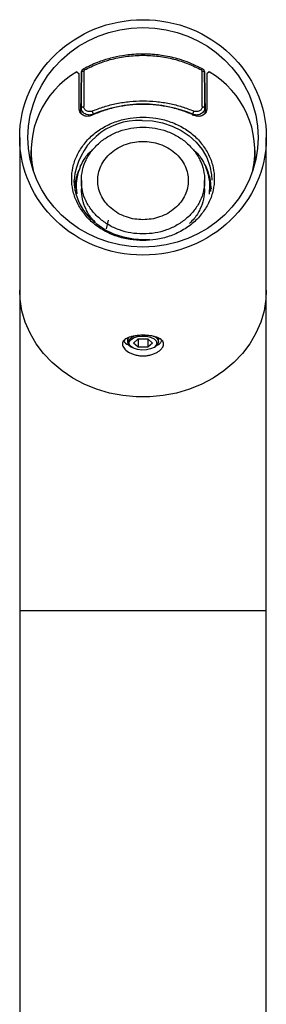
# Model space of a CAD drawing. Header units: millimetres. Extents: x 46 to 185, y 25 to 274.
# Tile 3 of 16: x 51 to 61, y 65 to 105. Entities that reach past the tile are written whole.
import ezdxf

# ---------------------------------------------------------------- set-up
doc = ezdxf.new("R2010")
doc.units = ezdxf.units.MM

msp = doc.modelspace()

# ---------------------------------------------------------------- linework, layer by layer
at = {"color": 7, "linetype": 'Continuous', "lineweight": 25}
for p, q in [((53.503, 103.171), (53.601, 103.086)), ((53.601, 101.654), (53.601, 103.086)), ((53.685, 103.151), (53.668, 101.485)), ((53.685, 103.15), (53.69, 103.186)), ((53.685, 101.708), (53.685, 103.15)), ((53.785, 103.2), (53.785, 101.758)), ((58.583, 101.758), (58.583, 103.2)), ((58.7, 101.485), (58.683, 103.151)), ((58.683, 103.15), (58.683, 101.708)), ((58.865, 103.171), (58.767, 103.086)), ((58.767, 103.086), (58.767, 101.654)), ((51.184, 100.513), (51.184, 94.314)), ((61.184, 94.314), (61.184, 100.513)), ((51.634, 99.987), (51.634, 99.523)), ((60.734, 99.523), (60.734, 99.987)), ((53.684, 98.762), (53.684, 98.429)), ((58.684, 98.429), (58.684, 98.762)), ((58.96, 98.423), (58.941, 98.591)), ((58.934, 98.366), (58.934, 98.429)), ((54.7, 96.809), (54.781, 97.156)), ((51.184, 94.314), (51.184, 81.324)), ((61.184, 81.324), (61.184, 94.314)), ((55.551, 92.364), (55.551, 92.232)), ((55.567, 92.303), (55.567, 92.366)), ((55.65, 92.314), (55.567, 92.366)), ((55.612, 92.258), (55.567, 92.303)), ((55.799, 92.175), (55.992, 92.341)), ((55.992, 92.341), (56.377, 92.341)), ((55.992, 92.341), (55.992, 92.008)), ((56.377, 92.341), (56.569, 92.175)), ((56.377, 92.341), (56.377, 92.008)), ((56.817, 92.232), (56.817, 92.263)), ((55.667, 92.049), (55.721, 92.011)), ((55.992, 92.008), (55.799, 92.175)), ((56.377, 92.008), (55.992, 92.008)), ((56.569, 92.175), (56.377, 92.008)), ((56.647, 92.011), (56.701, 92.049)), ((51.184, 81.324), (51.184, 42.62)), ((61.184, 42.62), (61.184, 81.324))]:
    msp.add_line(p, q, dxfattribs=at)
at = {"color": 8, "linetype": 'Continuous', "lineweight": 25}
for p, q in [((53.668, 101.485), (53.685, 103.15)), ((58.683, 103.15), (58.7, 101.485)), ((53.683, 101.467), (53.685, 101.708)), ((58.202, 101.449), (58.202, 101.382)), ((58.683, 101.708), (58.685, 101.467)), ((56.184, 81.324), (51.184, 81.324)), ((61.184, 81.324), (56.184, 81.324))]:
    msp.add_line(p, q, dxfattribs=at)
at = {"color": 7, "linetype": 'Continuous', "lineweight": 25, "flags": 128}
for points in [[(53.685, 101.708), (53.687, 101.718), (53.693, 101.727), (53.702, 101.736), (53.715, 101.743), (53.73, 101.75), (53.747, 101.754), (53.766, 101.757), (53.785, 101.758)], [(58.583, 101.758), (58.602, 101.757), (58.621, 101.754), (58.638, 101.75), (58.653, 101.743), (58.666, 101.736), (58.675, 101.727), (58.681, 101.718), (58.683, 101.708)], [(56.446, 96.375), (56.219, 96.365), (55.802, 96.387), (55.394, 96.463), (55.004, 96.591), (54.64, 96.768), (54.311, 96.99), (54.023, 97.252), (53.784, 97.548), (53.598, 97.871), (53.47, 98.215), (53.403, 98.572), (53.392, 98.782)], [(56.751, 92.175), (56.72, 92.083), (56.631, 92), (56.494, 91.937), (56.323, 91.9), (56.137, 91.892), (55.956, 91.915), (55.8, 91.966), (55.686, 92.04), (55.625, 92.128), (55.625, 92.221), (55.686, 92.309), (55.8, 92.383), (55.956, 92.434), (56.137, 92.457), (56.323, 92.449), (56.494, 92.412), (56.631, 92.349), (56.72, 92.267), (56.751, 92.175)], [(56.669, 92.436), (56.699, 92.416), (56.791, 92.322), (56.817, 92.218), (56.773, 92.116), (56.701, 92.049)]]:
    msp.add_lwpolyline(points, dxfattribs=at)
at = {"color": 8, "linetype": 'Continuous', "lineweight": 25, "flags": 128}
for points in [[(56.149, 101.2), (56.566, 101.177), (56.974, 101.101), (57.364, 100.973), (57.728, 100.797), (58.057, 100.575), (58.345, 100.313), (58.584, 100.017), (58.77, 99.693), (58.898, 99.349), (58.965, 98.993), (58.976, 98.782)], [(61.184, 94.314), (61.167, 93.956), (61.091, 93.484), (60.956, 93.021), (60.763, 92.575), (60.514, 92.149), (60.213, 91.75), (59.863, 91.381), (59.468, 91.049), (59.033, 90.756), (58.564, 90.506), (58.066, 90.302), (57.545, 90.147), (57.007, 90.043), (56.46, 89.991), (55.909, 89.991), (55.361, 90.043), (54.824, 90.147), (54.303, 90.302), (53.804, 90.506), (53.335, 90.756), (52.9, 91.049), (52.505, 91.381), (52.155, 91.75), (51.854, 92.149), (51.605, 92.575), (51.412, 93.021), (51.277, 93.484), (51.201, 93.956), (51.184, 94.314)]]:
    msp.add_lwpolyline(points, dxfattribs=at)
at = {"color": 7, "linetype": 'Continuous', "lineweight": 25}
for centre, radius, start, end in [((55.357, 99.958), 3.709, 119.985, 191.9539), ((57.011, 99.958), 3.709, 348.0461, 60.015), ((56.184, 96.682), 5.177, 67.0601, 112.9399), ((53.842, 101.408), 0.327, 7.2915, 31.0917), ((58.526, 101.408), 0.327, 148.9083, 172.7085), ((55.766, 92.235), 0.211, 161.3695, 241.8517)]:
    msp.add_arc(centre, radius, start, end, dxfattribs=at)
at = {"color": 8, "linetype": 'Continuous', "lineweight": 25}
msp.add_arc((56.012, 98.576), 2.627, 86.9969, 175.5021, dxfattribs=at)
at = {"color": 7, "linetype": 'Continuous', "lineweight": 25}
for major_axis in [(5, 0), (4.667, 0)]:
    msp.add_ellipse((56.184, 100.513), major_axis=major_axis, ratio=0.954189, dxfattribs=at)
for points, knots in [([(58.595, 103.288), (58.361, 103.401), (57.939, 103.606), (57.365, 103.761), (56.952, 103.835), (56.671, 103.868), (56.351, 103.89), (55.915, 103.891), (55.392, 103.839), (54.846, 103.723), (54.308, 103.553), (53.958, 103.38), (53.773, 103.288)], [0, 0, 0, 0, 0.157872, 0.285071, 0.352837, 0.406945, 0.452186, 0.542491, 0.663866, 0.762093, 0.874138, 1, 1, 1, 1]), ([(53.816, 103.249), (53.993, 103.337), (54.347, 103.513), (54.933, 103.696), (55.547, 103.814), (56.184, 103.853), (56.821, 103.814), (57.436, 103.696), (58.021, 103.513), (58.375, 103.337), (58.552, 103.249)], [0, 0, 0, 0, 0.122504, 0.244989, 0.372512, 0.5, 0.627523, 0.755011, 0.877515, 1, 1, 1, 1]), ([(53.768, 103.286), (53.759, 103.281), (53.741, 103.269), (53.718, 103.245), (53.7, 103.217), (53.694, 103.196), (53.69, 103.185)], [0, 0, 0, 0, 0.2457821, 0.4955141, 0.7475177, 1, 1, 1, 1]), ([(53.816, 103.249), (53.812, 103.246), (53.803, 103.24), (53.793, 103.228), (53.786, 103.215), (53.786, 103.205), (53.785, 103.2)], [0, 0, 0, 0, 0.249291, 0.500259, 0.749397, 1, 1, 1, 1]), ([(58.583, 103.2), (58.582, 103.205), (58.582, 103.214), (58.575, 103.228), (58.565, 103.24), (58.556, 103.246), (58.552, 103.249)], [0, 0, 0, 0, 0.249292, 0.500259, 0.749397, 1, 1, 1, 1]), ([(58.681, 103.159), (58.68, 103.172), (58.677, 103.198), (58.659, 103.234), (58.633, 103.265), (58.61, 103.28), (58.599, 103.287)], [0, 0, 0, 0, 0.25398, 0.505674, 0.754514, 1, 1, 1, 1]), ([(54.122, 101.577), (54.282, 101.64), (54.602, 101.766), (55.114, 101.895), (55.643, 101.976), (56.184, 102.003), (56.725, 101.976), (57.254, 101.895), (57.766, 101.766), (58.086, 101.64), (58.246, 101.577)], [0, 0, 0, 0, 0.123322, 0.246663, 0.373311, 0.5, 0.626648, 0.753336, 0.876658, 1, 1, 1, 1]), ([(53.697, 101.636), (53.696, 101.638), (53.686, 101.661), (53.686, 101.686), (53.685, 101.708)], [0, 0, 0, 0, 0.12128, 1, 1, 1, 1]), ([(54.122, 101.577), (54.106, 101.571), (54.073, 101.559), (54.016, 101.554), (53.956, 101.56), (53.896, 101.583), (53.845, 101.619), (53.81, 101.663), (53.789, 101.711), (53.786, 101.742), (53.785, 101.758)], [0, 0, 0, 0, 0.111398, 0.222605, 0.358739, 0.494605, 0.632735, 0.770347, 0.885293, 1, 1, 1, 1]), ([(58.583, 101.758), (58.582, 101.743), (58.579, 101.712), (58.559, 101.665), (58.525, 101.62), (58.475, 101.584), (58.415, 101.561), (58.354, 101.554), (58.296, 101.559), (58.263, 101.571), (58.246, 101.577)], [0, 0, 0, 0, 0.112744, 0.225317, 0.362173, 0.498767, 0.636177, 0.773075, 0.886647, 1, 1, 1, 1]), ([(58.683, 101.708), (58.683, 101.686), (58.682, 101.661), (58.672, 101.638), (58.671, 101.636)], [0, 0, 0, 0, 0.878864, 1, 1, 1, 1]), ([(56.184, 96.328), (56.008, 96.336), (55.644, 96.353), (55.105, 96.492), (54.587, 96.723), (54.125, 97.049), (53.811, 97.384), (53.612, 97.678), (53.454, 97.979), (53.326, 98.365), (53.276, 98.832), (53.326, 99.3), (53.481, 99.766), (53.749, 100.215), (54.125, 100.616), (54.512, 100.888), (54.852, 101.06), (55.199, 101.196), (55.644, 101.312), (56.008, 101.328), (56.184, 101.336)], [0, 0, 0, 0, 0.0582484, 0.1199858, 0.18429, 0.2499587, 0.3156275, 0.3478111, 0.3800142, 0.4417516, 0.5, 0.5582484, 0.6199858, 0.68429, 0.7499587, 0.8156275, 0.8478111, 0.8800142, 0.9417516, 1, 1, 1, 1]), ([(56.184, 101.336), (56.36, 101.328), (56.724, 101.312), (57.263, 101.172), (57.781, 100.941), (58.243, 100.616), (58.557, 100.281), (58.756, 99.986), (58.914, 99.685), (59.042, 99.3), (59.092, 98.832), (59.042, 98.365), (58.887, 97.898), (58.619, 97.449), (58.243, 97.049), (57.857, 96.777), (57.517, 96.605), (57.169, 96.468), (56.724, 96.353), (56.36, 96.336), (56.184, 96.328)], [0, 0, 0, 0, 0.058248, 0.119986, 0.18429, 0.249959, 0.315627, 0.347811, 0.380014, 0.441752, 0.5, 0.558248, 0.619986, 0.68429, 0.749959, 0.815627, 0.847811, 0.880014, 0.941752, 1, 1, 1, 1]), ([(56.184, 97.175), (56.072, 97.18), (55.842, 97.19), (55.5, 97.279), (55.172, 97.425), (54.878, 97.632), (54.64, 97.885), (54.47, 98.17), (54.372, 98.466), (54.34, 98.762), (54.372, 99.059), (54.47, 99.354), (54.64, 99.639), (54.878, 99.893), (55.172, 100.099), (55.5, 100.246), (55.842, 100.334), (56.072, 100.345), (56.184, 100.35)], [0, 0, 0, 0, 0.058258, 0.120006, 0.18432, 0.25, 0.31568, 0.379994, 0.441742, 0.5, 0.558258, 0.620006, 0.68432, 0.75, 0.81568, 0.879994, 0.941742, 1, 1, 1, 1]), ([(56.184, 100.35), (56.296, 100.345), (56.526, 100.334), (56.868, 100.246), (57.196, 100.099), (57.49, 99.893), (57.728, 99.639), (57.898, 99.354), (57.996, 99.059), (58.028, 98.762), (57.996, 98.466), (57.898, 98.17), (57.728, 97.885), (57.49, 97.632), (57.196, 97.425), (56.868, 97.279), (56.526, 97.19), (56.296, 97.18), (56.184, 97.175)], [0, 0, 0, 0, 0.058258, 0.120006, 0.18432, 0.25, 0.31568, 0.379994, 0.441742, 0.5, 0.558258, 0.620006, 0.68432, 0.75, 0.81568, 0.879994, 0.941742, 1, 1, 1, 1]), ([(53.642, 99.338), (53.754, 99.557), (53.884, 99.811), (54.12, 99.989), (54.153, 100.014)], [0, 0, 0, 0, 0.86167, 1, 1, 1, 1]), ([(58.215, 100.014), (58.248, 99.989), (58.484, 99.811), (58.614, 99.557), (58.726, 99.338)], [0, 0, 0, 0, 0.138332, 1, 1, 1, 1]), ([(53.608, 99.212), (53.607, 99.211), (53.52, 99.07), (53.45, 98.846), (53.43, 98.623), (53.424, 98.557)], [0, 0, 0, 0, 0.008073, 0.707745, 1, 1, 1, 1]), ([(53.642, 99.338), (53.575, 99.147), (53.446, 98.783), (53.479, 98.403), (53.495, 98.222)], [0, 0, 0, 0, 0.524071, 1, 1, 1, 1]), ([(58.877, 98.215), (58.891, 98.404), (58.921, 98.786), (58.791, 99.153), (58.726, 99.338)], [0, 0, 0, 0, 0.493757, 1, 1, 1, 1]), ([(58.726, 99.338), (58.801, 99.151), (58.933, 98.82), (58.922, 98.471), (58.917, 98.319)], [0, 0, 0, 0, 0.566539, 1, 1, 1, 1]), ([(53.434, 98.335), (53.437, 98.491), (53.441, 98.677), (53.507, 98.852), (53.517, 98.881)], [0, 0, 0, 0, 0.836922, 1, 1, 1, 1]), ([(54.248, 97.075), (54.199, 97.124), (54.042, 97.281), (53.863, 97.597), (53.711, 98.003), (53.693, 98.287), (53.684, 98.429)], [0, 0, 0, 0, 0.132922, 0.421948, 0.710974, 1, 1, 1, 1]), ([(58.684, 98.429), (58.675, 98.287), (58.657, 98.003), (58.506, 97.596), (58.312, 97.262), (58.138, 97.09), (58.071, 97.024)], [0, 0, 0, 0, 0.276531, 0.553062, 0.829592, 1, 1, 1, 1]), ([(56.184, 92.49), (56.239, 92.49), (56.293, 92.488), (56.4, 92.481), (56.453, 92.475), (56.554, 92.46), (56.602, 92.45), (56.692, 92.427), (56.735, 92.414), (56.85, 92.368), (56.912, 92.329), (56.975, 92.263), (56.991, 92.239), (57.012, 92.188), (57.017, 92.162), (57.017, 92.107), (57.012, 92.079), (56.991, 92.022), (56.975, 91.994), (56.933, 91.938), (56.907, 91.91), (56.847, 91.858), (56.812, 91.833), (56.735, 91.786), (56.693, 91.765), (56.603, 91.727), (56.554, 91.711), (56.453, 91.684), (56.401, 91.674), (56.294, 91.66), (56.239, 91.657), (56.129, 91.657), (56.075, 91.66), (55.968, 91.674), (55.915, 91.684), (55.814, 91.711), (55.766, 91.727), (55.676, 91.764), (55.633, 91.786), (55.518, 91.855), (55.456, 91.91), (55.394, 91.993), (55.378, 92.022), (55.356, 92.079), (55.351, 92.106), (55.351, 92.161), (55.356, 92.188), (55.377, 92.238), (55.393, 92.262), (55.435, 92.307), (55.461, 92.328), (55.521, 92.366), (55.556, 92.383), (55.633, 92.414), (55.675, 92.427), (55.765, 92.45), (55.814, 92.459), (55.915, 92.475), (55.967, 92.48), (56.074, 92.488), (56.129, 92.49), (56.184, 92.49)], [0, 0, 0, 0, 0.03125, 0.03125, 0.0625, 0.0625, 0.09375, 0.09375, 0.125, 0.125, 0.1875, 0.1875, 0.21875, 0.21875, 0.25, 0.25, 0.28125, 0.28125, 0.3125, 0.3125, 0.34375, 0.34375, 0.375, 0.375, 0.40625, 0.40625, 0.4375, 0.4375, 0.46875, 0.46875, 0.5, 0.5, 0.53125, 0.53125, 0.5625, 0.5625, 0.59375, 0.59375, 0.625, 0.625, 0.6875, 0.6875, 0.71875, 0.71875, 0.75, 0.75, 0.78125, 0.78125, 0.8125, 0.8125, 0.84375, 0.84375, 0.875, 0.875, 0.90625, 0.90625, 0.9375, 0.9375, 0.96875, 0.96875, 1, 1, 1, 1]), ([(55.411, 92.268), (55.412, 92.265), (55.433, 92.205), (55.513, 92.133), (55.613, 92.092), (55.622, 92.089)], [0, 0, 0, 0, 0.051482, 0.914163, 1, 1, 1, 1]), ([(55.88, 92.466), (55.854, 92.458), (55.769, 92.431), (55.667, 92.358), (55.63, 92.29), (55.612, 92.258)], [0, 0, 0, 0, 0.180851, 0.603106, 1, 1, 1, 1]), ([(56.809, 92.263), (56.811, 92.274), (56.819, 92.317), (56.775, 92.38), (56.705, 92.418), (56.679, 92.432)], [0, 0, 0, 0, 0.181178, 0.696837, 1, 1, 1, 1]), ([(56.697, 92.059), (56.698, 92.059), (56.781, 92.088), (56.881, 92.165), (56.933, 92.242), (56.952, 92.271)], [0, 0, 0, 0, 0.008637, 0.627336, 1, 1, 1, 1]), ([(56.84, 92.361), (56.839, 92.358), (56.83, 92.335), (56.801, 92.314), (56.776, 92.297)], [0, 0, 0, 0, 0.15277, 1, 1, 1, 1]), ([(56.809, 92.389), (56.813, 92.378), (56.819, 92.356), (56.802, 92.336), (56.793, 92.326)], [0, 0, 0, 0, 0.521529, 1, 1, 1, 1])]:
    msp.add_open_spline(points, degree=3, knots=knots, dxfattribs=at)
for points in [[(53.685, 103.15), (53.687, 103.157), (53.69, 103.17), (53.713, 103.186), (53.746, 103.198), (53.772, 103.199), (53.785, 103.2)], [(58.583, 103.2), (58.596, 103.199), (58.622, 103.198), (58.655, 103.186), (58.678, 103.17), (58.681, 103.157), (58.683, 103.15)], [(58.278, 101.399), (58.115, 101.468), (57.788, 101.605), (57.265, 101.743), (56.729, 101.83), (56.184, 101.858), (55.639, 101.83), (55.103, 101.743), (54.58, 101.605), (54.253, 101.468), (54.09, 101.399)], [(54.09, 101.399), (54.064, 101.389), (54.011, 101.369), (53.924, 101.363), (53.839, 101.374), (53.76, 101.405), (53.692, 101.451), (53.641, 101.511), (53.607, 101.58), (53.603, 101.63), (53.601, 101.654)], [(58.767, 101.654), (58.765, 101.63), (58.761, 101.58), (58.727, 101.511), (58.676, 101.451), (58.608, 101.405), (58.529, 101.374), (58.444, 101.363), (58.357, 101.369), (58.305, 101.389), (58.278, 101.399)], [(56.184, 96.597), (56.02, 96.605), (55.693, 96.621), (55.221, 96.75), (54.786, 96.95), (54.405, 97.222), (54.092, 97.552), (53.859, 97.928), (53.716, 98.337), (53.668, 98.762), (53.716, 99.187), (53.859, 99.596), (54.092, 99.973), (54.405, 100.303), (54.786, 100.574), (55.221, 100.774), (55.693, 100.903), (56.02, 100.919), (56.184, 100.927)], [(56.184, 100.927), (56.348, 100.919), (56.675, 100.903), (57.147, 100.774), (57.582, 100.574), (57.963, 100.303), (58.276, 99.973), (58.509, 99.596), (58.652, 99.187), (58.7, 98.762), (58.652, 98.337), (58.509, 97.928), (58.276, 97.552), (57.963, 97.222), (57.582, 96.95), (57.147, 96.75), (56.675, 96.621), (56.348, 96.605), (56.184, 96.597)]]:
    msp.add_open_spline(points, degree=3, dxfattribs=at)
at = {"color": 8, "linetype": 'Continuous', "lineweight": 25}
for points, knots in [([(53.769, 103.286), (53.772, 103.287), (53.778, 103.288), (53.796, 103.275), (53.81, 103.258), (53.816, 103.249)], [0, 0, 0, 0, 0.310165, 0.655082, 1, 1, 1, 1]), ([(58.552, 103.249), (58.559, 103.258), (58.572, 103.275), (58.59, 103.288), (58.596, 103.287), (58.6, 103.286)], [0, 0, 0, 0, 0.345108, 0.690217, 1, 1, 1, 1]), ([(58.676, 103.189), (58.677, 103.188), (58.682, 103.176), (58.683, 103.162), (58.683, 103.15)], [0, 0, 0, 0, 0.102137, 1, 1, 1, 1]), ([(54.166, 101.449), (54.143, 101.441), (54.095, 101.424), (54.012, 101.417), (53.925, 101.428), (53.84, 101.46), (53.77, 101.511), (53.72, 101.571), (53.704, 101.616), (53.697, 101.636)], [0, 0, 0, 0, 0.126765, 0.266511, 0.41648, 0.572137, 0.727793, 0.877757, 1, 1, 1, 1]), ([(58.671, 101.636), (58.664, 101.616), (58.648, 101.571), (58.598, 101.511), (58.528, 101.46), (58.444, 101.428), (58.356, 101.417), (58.273, 101.424), (58.225, 101.441), (58.202, 101.449)], [0, 0, 0, 0, 0.122269, 0.272233, 0.427887, 0.58354, 0.733504, 0.873242, 1, 1, 1, 1])]:
    msp.add_open_spline(points, degree=3, knots=knots, dxfattribs=at)

doc.saveas('drawing.dxf')
